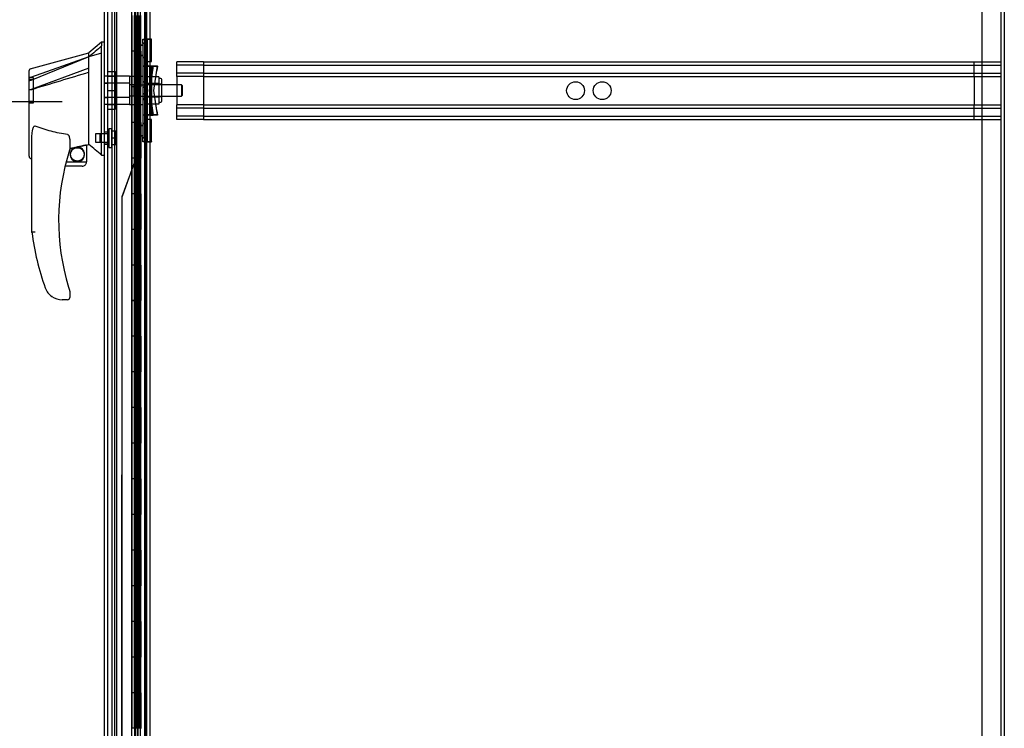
# Model space of a CAD drawing. Header units: inches. Extents: x 1 to 359, y -2 to 239.
# Tile 58 of 67: x 175 to 202, y 105 to 125. Entities that reach past the tile are written whole.
import ezdxf
from ezdxf.enums import TextEntityAlignment as Align
from ezdxf.lldxf.tags import DXFTag

# ---------------------------------------------------------------- set-up
doc = ezdxf.new("R2010")
doc.units = ezdxf.units.IN
doc.header["$MEASUREMENT"] = 0
for name, color, linetype in [('COM53964-2', 7, 'Continuous'), ('COM54746-60', 7, 'Continuous'), ('COM70220', 7, 'Continuous'), ('COM70739-9', 7, 'Continuous'), ('COM70838', 7, 'Continuous'), ('COM70839-3', 7, 'Continuous'), ('COM71196-7', 7, 'Continuous'), ('COM71301-7', 7, 'Continuous'), ('Default', 7, 'Continuous'), ('HAN13068', 7, 'Continuous'), ('HAN13068_NUT', 7, 'Continuous'), ('HAN13068_SCREW', 7, 'Continuous'), ('HAN_NUT', 7, 'Continuous'), ('RVT19000', 7, 'Continuous'), ('SPC87322', 7, 'Continuous')]:
    doc.layers.add(name, color=color, linetype=linetype)
doc.styles.add('SEACAD_Times_New_Roman', font='times.ttf')
tags = doc.linetypes.add('HIDDEN2', pattern=[0.1875, 0.125, -0.0625]).pattern_tags.tags
tags[6:7] = [DXFTag(74, 4), DXFTag(75, 0), DXFTag(340, '0'), DXFTag(46, 0.0), DXFTag(50, 0.0), DXFTag(44, 0.0), DXFTag(45, 0.0)]
tags[4:5] = [DXFTag(74, 4), DXFTag(75, 0), DXFTag(340, '0'), DXFTag(46, 0.0), DXFTag(50, 0.0), DXFTag(44, 0.0), DXFTag(45, 0.0)]
doc.dimstyles.new('HAMMOND_(STH_-_300x200)', dxfattribs={"dimtxt": 1.5, "dimasz": 1.875, "dimexe": 0.75, "dimexo": 0.75, "dimgap": 0.375, "dimtad": 0, "dimtih": 1, "dimtoh": 1, "dimzin": 0, "dimdsep": 46, "dimtxsty": 'SEACAD_Times_New_Roman', "dimblk1": '_SE_FILLED', "dimblk2": '_SE_FILLED', "dimsah": 1, "dimcen": 0.75, "dimadec": 0, "dimazin": 0, "dimtfac": 0.8, "dimtofl": 0, "dimtmove": 0, "dimatfit": 3, "dimfxl": 1, "dimtolj": 1, "dimtzin": 0, "dimarcsym": 0})

# ---------------------------------------------------------------- blocks, each defined once
blk = doc.blocks.new('SE4')
at = {"layer": 'COM53964-2', "color": 7, "linetype": 'HIDDEN2'}
for p, q in [((178.996, 124.053), (178.996, 124.191)), ((179.743, 124.191), (178.996, 124.191)), ((179.743, 124.096), (178.996, 124.096)), ((178.996, 123.915), (178.996, 124.053)), ((179.743, 124.191), (179.743, 124.053)), ((179.743, 124.191), (202.118, 124.191)), ((179.743, 124.096), (202.118, 124.096)), ((179.743, 124.053), (179.743, 122.704)), ((201.371, 124.053), (201.371, 124.191)), ((201.371, 123.915), (201.371, 124.053)), ((202.118, 124.184), (202.118, 124.053)), ((202.118, 124.053), (202.118, 122.704)), ((178.996, 123.777), (178.996, 123.915)), ((179.743, 123.872), (178.996, 123.872)), ((178.996, 123.777), (178.996, 122.98)), ((179.743, 123.777), (178.996, 123.777)), ((179.743, 123.872), (202.118, 123.872)), ((179.743, 123.777), (202.118, 123.777)), ((201.371, 123.777), (201.371, 123.915)), ((201.371, 123.777), (201.371, 122.98)), ((178.996, 122.842), (178.996, 122.98)), ((179.743, 122.98), (178.996, 122.98)), ((179.743, 122.98), (202.118, 122.98)), ((201.371, 122.842), (201.371, 122.98)), ((179.743, 122.885), (178.996, 122.885)), ((178.996, 122.704), (178.996, 122.842)), ((178.996, 122.566), (178.996, 122.704)), ((179.743, 122.661), (178.996, 122.661)), ((179.743, 122.885), (202.118, 122.885)), ((179.743, 122.704), (179.743, 122.566)), ((179.743, 122.661), (202.118, 122.661)), ((201.371, 122.704), (201.371, 122.842)), ((201.371, 122.566), (201.371, 122.704)), ((202.118, 122.704), (202.118, 122.573)), ((179.743, 122.566), (178.996, 122.566)), ((179.743, 122.566), (202.118, 122.566))]:
    blk.add_line(p, q, dxfattribs=at)
for centre in [(190.184, 123.379), (190.931, 123.379)]:
    blk.add_circle(centre, 0.25, dxfattribs=at)
at = {"layer": 'COM54746-60', "color": 7, "linetype": 'HIDDEN2'}
for p, q in [((177.25, 153.486), (177.25, 93.486)), ((178.091, 153.486), (178.091, 93.486)), ((177.805, 152.486), (177.805, 93.486)), ((177.905, 93.486), (177.905, 152.486)), ((177.8, 125.486), (177.8, 124.486)), ((177.844, 124.486), (177.844, 125.485)), ((177.85, 124.486), (177.85, 125.485)), ((177.855, 125.486), (177.855, 124.486)), ((177.897, 125.486), (177.897, 124.486)), ((177.91, 124.486), (177.91, 125.485)), ((177.972, 124.486), (177.972, 125.485)), ((177.981, 125.486), (177.981, 124.486)), ((177.986, 124.486), (177.986, 125.486)), ((177.99, 124.486), (177.99, 125.486)), ((177.8, 124.486), (177.8, 123.485)), ((177.844, 124.486), (177.844, 123.485)), ((177.85, 124.486), (177.85, 123.485)), ((177.855, 123.486), (177.855, 124.486)), ((177.897, 123.486), (177.897, 124.486)), ((177.91, 123.485), (177.91, 124.486)), ((177.942, 123.486), (177.942, 124.486)), ((177.99, 124.486), (177.986, 124.486)), ((177.99, 123.486), (177.99, 124.486)), ((177.8, 123.487), (177.738, 123.487)), ((177.8, 123.487), (177.844, 123.487)), ((177.972, 123.487), (177.844, 123.487)), ((177.8, 123.486), (177.8, 122.486)), ((177.844, 122.486), (177.844, 123.485)), ((177.85, 122.486), (177.85, 123.485)), ((177.855, 123.486), (177.855, 122.486)), ((177.897, 123.486), (177.897, 122.486)), ((177.91, 122.486), (177.91, 123.485)), ((177.972, 123.485), (177.972, 123.486)), ((177.972, 122.486), (177.972, 123.485)), ((177.981, 123.486), (177.981, 122.486)), ((177.99, 123.486), (177.986, 123.486)), ((177.986, 122.486), (177.986, 123.486)), ((177.99, 122.486), (177.99, 123.486)), ((177.8, 122.486), (177.8, 121.485)), ((177.844, 122.486), (177.844, 121.485)), ((177.85, 122.486), (177.85, 121.485)), ((177.855, 121.486), (177.855, 122.486)), ((177.897, 121.486), (177.897, 122.486)), ((177.91, 121.485), (177.91, 122.486)), ((177.942, 121.486), (177.942, 122.486)), ((177.99, 122.486), (177.986, 122.486)), ((177.99, 121.486), (177.99, 122.486)), ((177.8, 121.487), (177.738, 121.487)), ((177.8, 121.487), (177.844, 121.487)), ((177.8, 121.486), (177.8, 120.486)), ((177.882, 121.487), (177.844, 121.487)), ((177.844, 120.486), (177.844, 121.485)), ((177.85, 120.486), (177.85, 121.485)), ((177.855, 121.486), (177.855, 120.486)), ((177.897, 121.486), (177.897, 120.486)), ((177.91, 120.486), (177.91, 121.485)), ((177.972, 121.487), (177.954, 121.487)), ((177.972, 121.485), (177.972, 121.486)), ((177.972, 120.486), (177.972, 121.485)), ((177.981, 121.486), (177.981, 120.486)), ((177.99, 121.486), (177.986, 121.486)), ((177.986, 120.486), (177.986, 121.486)), ((177.99, 120.486), (177.99, 121.486)), ((177.8, 120.486), (177.8, 119.485)), ((177.844, 120.486), (177.844, 119.485)), ((177.85, 120.486), (177.85, 119.485)), ((177.855, 119.486), (177.855, 120.486)), ((177.897, 119.486), (177.897, 120.486)), ((177.91, 119.485), (177.91, 120.486)), ((177.942, 119.486), (177.942, 120.486)), ((177.99, 120.486), (177.986, 120.486)), ((177.99, 119.486), (177.99, 120.486)), ((178.153, 120.638), (178.091, 120.638)), ((178.091, 120.334), (178.153, 120.334)), ((177.8, 119.487), (177.738, 119.487)), ((177.8, 119.487), (177.844, 119.487)), ((177.8, 119.486), (177.8, 118.486)), ((177.972, 119.487), (177.844, 119.487)), ((177.844, 118.486), (177.844, 119.485)), ((177.85, 118.486), (177.85, 119.485)), ((177.855, 119.486), (177.855, 118.486)), ((177.897, 119.486), (177.897, 118.486)), ((177.91, 118.486), (177.91, 119.485)), ((177.972, 119.485), (177.972, 119.486)), ((177.972, 118.486), (177.972, 119.485)), ((177.981, 119.486), (177.981, 118.486)), ((177.99, 119.486), (177.986, 119.486)), ((177.986, 118.486), (177.986, 119.486)), ((177.99, 118.486), (177.99, 119.486)), ((177.8, 118.486), (177.8, 117.485)), ((177.844, 118.486), (177.844, 117.485)), ((177.85, 118.486), (177.85, 117.485)), ((177.855, 117.486), (177.855, 118.486)), ((177.897, 117.486), (177.897, 118.486)), ((177.91, 117.485), (177.91, 118.486)), ((177.942, 117.486), (177.942, 118.486)), ((177.99, 118.486), (177.986, 118.486)), ((177.99, 117.486), (177.99, 118.486)), ((177.8, 117.487), (177.738, 117.487)), ((177.8, 117.487), (177.844, 117.487)), ((177.8, 117.486), (177.8, 116.486)), ((177.972, 117.487), (177.844, 117.487)), ((177.844, 116.486), (177.844, 117.485)), ((177.85, 116.486), (177.85, 117.485)), ((177.855, 117.486), (177.855, 116.486)), ((177.897, 117.486), (177.897, 116.486)), ((177.91, 116.486), (177.91, 117.485)), ((177.972, 117.485), (177.972, 117.486)), ((177.972, 116.486), (177.972, 117.485)), ((177.981, 117.486), (177.981, 116.486)), ((177.99, 117.486), (177.986, 117.486)), ((177.986, 116.486), (177.986, 117.486)), ((177.99, 116.486), (177.99, 117.486)), ((177.8, 116.486), (177.8, 115.485)), ((177.844, 116.486), (177.844, 115.485)), ((177.85, 116.486), (177.85, 115.485)), ((177.855, 115.486), (177.855, 116.486)), ((177.897, 115.486), (177.897, 116.486)), ((177.91, 115.485), (177.91, 116.486)), ((177.942, 115.486), (177.942, 116.486)), ((177.99, 116.486), (177.986, 116.486)), ((177.99, 115.486), (177.99, 116.486)), ((177.8, 115.487), (177.738, 115.487)), ((177.8, 115.487), (177.844, 115.487)), ((177.8, 115.486), (177.8, 114.486)), ((177.972, 115.487), (177.844, 115.487)), ((177.844, 114.486), (177.844, 115.485)), ((177.85, 114.486), (177.85, 115.485)), ((177.855, 115.486), (177.855, 114.486)), ((177.897, 115.486), (177.897, 114.486)), ((177.91, 114.486), (177.91, 115.485)), ((177.972, 115.485), (177.972, 115.486)), ((177.972, 114.486), (177.972, 115.485)), ((177.981, 115.486), (177.981, 114.486)), ((177.99, 115.486), (177.986, 115.486)), ((177.986, 114.486), (177.986, 115.486)), ((177.99, 114.486), (177.99, 115.486)), ((177.8, 114.486), (177.8, 113.485)), ((177.844, 114.486), (177.844, 113.485)), ((177.85, 114.486), (177.85, 113.485)), ((177.855, 113.486), (177.855, 114.486)), ((177.897, 113.486), (177.897, 114.486)), ((177.91, 113.485), (177.91, 114.486)), ((177.942, 113.486), (177.942, 114.486)), ((177.99, 114.486), (177.986, 114.486)), ((177.99, 113.486), (177.99, 114.486)), ((178.153, 114.638), (178.091, 114.638)), ((178.091, 114.334), (178.153, 114.334)), ((177.8, 113.487), (177.738, 113.487)), ((177.8, 113.487), (177.844, 113.487)), ((177.8, 113.486), (177.8, 112.486)), ((177.972, 113.487), (177.844, 113.487)), ((177.844, 112.486), (177.844, 113.485)), ((177.85, 112.486), (177.85, 113.485)), ((177.855, 113.486), (177.855, 112.486)), ((177.897, 113.486), (177.897, 112.486)), ((177.91, 112.486), (177.91, 113.485)), ((177.972, 113.485), (177.972, 113.486)), ((177.972, 112.486), (177.972, 113.485)), ((177.981, 113.486), (177.981, 112.486)), ((177.99, 113.486), (177.986, 113.486)), ((177.986, 112.486), (177.986, 113.486)), ((177.99, 112.486), (177.99, 113.486)), ((177.8, 112.486), (177.8, 111.485)), ((177.844, 112.486), (177.844, 111.485)), ((177.85, 112.486), (177.85, 111.485)), ((177.855, 111.486), (177.855, 112.486)), ((177.897, 111.486), (177.897, 112.486)), ((177.91, 111.485), (177.91, 112.486)), ((177.942, 111.486), (177.942, 112.486)), ((177.99, 112.486), (177.986, 112.486)), ((177.99, 111.486), (177.99, 112.486)), ((177.8, 111.487), (177.738, 111.487)), ((177.8, 111.487), (177.844, 111.487)), ((177.8, 111.486), (177.8, 110.486)), ((177.972, 111.487), (177.844, 111.487)), ((177.844, 110.486), (177.844, 111.485)), ((177.85, 110.486), (177.85, 111.485)), ((177.855, 111.486), (177.855, 110.486)), ((177.897, 111.486), (177.897, 110.486)), ((177.91, 110.486), (177.91, 111.485)), ((177.972, 111.485), (177.972, 111.486)), ((177.972, 110.486), (177.972, 111.485)), ((177.981, 111.486), (177.981, 110.486)), ((177.99, 111.486), (177.986, 111.486)), ((177.986, 110.486), (177.986, 111.486)), ((177.99, 110.486), (177.99, 111.486)), ((177.8, 110.486), (177.8, 109.485)), ((177.844, 110.486), (177.844, 109.485)), ((177.85, 110.486), (177.85, 109.485)), ((177.855, 109.486), (177.855, 110.486)), ((177.897, 109.486), (177.897, 110.486)), ((177.91, 109.485), (177.91, 110.486)), ((177.942, 109.486), (177.942, 110.486)), ((177.99, 110.486), (177.986, 110.486)), ((177.99, 109.486), (177.99, 110.486)), ((177.8, 109.487), (177.738, 109.487)), ((177.8, 109.487), (177.844, 109.487)), ((177.8, 109.486), (177.8, 108.486)), ((177.972, 109.487), (177.844, 109.487)), ((177.844, 108.486), (177.844, 109.485)), ((177.85, 108.486), (177.85, 109.485)), ((177.855, 109.486), (177.855, 108.486)), ((177.897, 109.486), (177.897, 108.486)), ((177.91, 108.486), (177.91, 109.485)), ((177.972, 109.485), (177.972, 109.486)), ((177.972, 108.486), (177.972, 109.485)), ((177.981, 109.486), (177.981, 108.486)), ((177.99, 109.486), (177.986, 109.486)), ((177.986, 108.486), (177.986, 109.486)), ((177.99, 108.486), (177.99, 109.486)), ((178.153, 108.638), (178.091, 108.638)), ((177.8, 108.486), (177.8, 107.485)), ((177.844, 108.486), (177.844, 107.485)), ((177.85, 108.486), (177.85, 107.485)), ((177.855, 107.486), (177.855, 108.486)), ((177.897, 107.486), (177.897, 108.486)), ((177.91, 107.485), (177.91, 108.486)), ((177.942, 107.486), (177.942, 108.486)), ((177.99, 108.486), (177.986, 108.486)), ((177.99, 107.486), (177.99, 108.486)), ((178.091, 108.334), (178.153, 108.334)), ((177.8, 107.487), (177.738, 107.487)), ((177.8, 107.487), (177.844, 107.487)), ((177.8, 107.486), (177.8, 106.486)), ((177.972, 107.487), (177.844, 107.487)), ((177.844, 106.486), (177.844, 107.485)), ((177.85, 106.486), (177.85, 107.485)), ((177.855, 107.486), (177.855, 106.486)), ((177.897, 107.486), (177.897, 106.486)), ((177.91, 106.486), (177.91, 107.485)), ((177.972, 107.485), (177.972, 107.486)), ((177.972, 106.486), (177.972, 107.485)), ((177.981, 107.486), (177.981, 106.486)), ((177.99, 107.486), (177.986, 107.486)), ((177.986, 106.486), (177.986, 107.486)), ((177.99, 106.486), (177.99, 107.486)), ((177.8, 106.486), (177.8, 105.485)), ((177.844, 106.486), (177.844, 105.485)), ((177.85, 106.486), (177.85, 105.485)), ((177.855, 105.486), (177.855, 106.486)), ((177.897, 105.486), (177.897, 106.486)), ((177.91, 105.485), (177.91, 106.486)), ((177.942, 105.486), (177.942, 106.486)), ((177.99, 106.486), (177.986, 106.486)), ((177.99, 105.486), (177.99, 106.486)), ((177.8, 105.487), (177.738, 105.487)), ((177.8, 105.487), (177.844, 105.487)), ((177.972, 105.487), (177.844, 105.487))]:
    blk.add_line(p, q, dxfattribs=at)
at = {"layer": 'COM54746-60', "color": 7, "linetype": 'Continuous'}
for p, q in [((177.738, 125.486), (177.738, 124.486)), ((177.942, 125.486), (177.942, 124.486)), ((177.738, 124.486), (177.738, 123.485)), ((177.942, 124.486), (177.738, 124.486)), ((177.942, 124.486), (177.738, 124.486)), ((177.986, 124.486), (177.942, 124.486)), ((177.972, 123.486), (177.972, 124.486)), ((177.981, 123.486), (177.981, 124.486)), ((177.986, 124.486), (177.986, 123.486)), ((177.942, 123.486), (177.738, 123.486)), ((177.738, 123.486), (177.738, 122.486)), ((177.972, 123.485), (177.738, 123.485)), ((177.942, 123.486), (177.942, 122.486)), ((177.986, 123.486), (177.942, 123.486)), ((177.738, 122.486), (177.738, 121.485)), ((177.942, 122.486), (177.738, 122.486)), ((177.942, 122.486), (177.738, 122.486)), ((177.986, 122.486), (177.942, 122.486)), ((177.972, 121.486), (177.972, 122.486)), ((177.981, 121.486), (177.981, 122.486)), ((177.986, 122.486), (177.986, 121.486)), ((177.942, 121.486), (177.738, 121.486)), ((177.738, 121.486), (177.738, 120.486)), ((177.972, 121.485), (177.738, 121.485)), ((177.942, 121.486), (177.942, 120.486)), ((177.986, 121.486), (177.942, 121.486)), ((177.738, 120.486), (177.738, 119.485)), ((177.942, 120.486), (177.738, 120.486)), ((177.942, 120.486), (177.738, 120.486)), ((177.986, 120.486), (177.942, 120.486)), ((177.972, 119.486), (177.972, 120.486)), ((177.981, 119.486), (177.981, 120.486)), ((177.986, 120.486), (177.986, 119.486)), ((177.942, 119.486), (177.738, 119.486)), ((177.738, 119.486), (177.738, 118.486)), ((177.972, 119.485), (177.738, 119.485)), ((177.942, 119.486), (177.942, 118.486)), ((177.986, 119.486), (177.942, 119.486)), ((177.738, 118.486), (177.738, 117.485)), ((177.942, 118.486), (177.738, 118.486)), ((177.942, 118.486), (177.738, 118.486)), ((177.986, 118.486), (177.942, 118.486)), ((177.972, 117.486), (177.972, 118.486)), ((177.981, 117.486), (177.981, 118.486)), ((177.986, 118.486), (177.986, 117.486)), ((177.942, 117.486), (177.738, 117.486)), ((177.738, 117.486), (177.738, 116.486)), ((177.972, 117.485), (177.738, 117.485)), ((177.942, 117.486), (177.942, 116.486)), ((177.986, 117.486), (177.942, 117.486)), ((177.738, 116.486), (177.738, 115.485)), ((177.942, 116.486), (177.738, 116.486)), ((177.942, 116.486), (177.738, 116.486)), ((177.986, 116.486), (177.942, 116.486)), ((177.972, 115.486), (177.972, 116.486)), ((177.981, 115.486), (177.981, 116.486)), ((177.986, 116.486), (177.986, 115.486)), ((177.942, 115.486), (177.738, 115.486)), ((177.738, 115.486), (177.738, 114.486)), ((177.972, 115.485), (177.738, 115.485)), ((177.942, 115.486), (177.942, 114.486)), ((177.986, 115.486), (177.942, 115.486)), ((177.738, 114.486), (177.738, 113.485)), ((177.942, 114.486), (177.738, 114.486)), ((177.942, 114.486), (177.738, 114.486)), ((177.986, 114.486), (177.942, 114.486)), ((177.972, 113.486), (177.972, 114.486)), ((177.981, 113.486), (177.981, 114.486)), ((177.986, 114.486), (177.986, 113.486)), ((177.942, 113.486), (177.738, 113.486)), ((177.738, 113.486), (177.738, 112.486)), ((177.972, 113.485), (177.738, 113.485)), ((177.942, 113.486), (177.942, 112.486)), ((177.986, 113.486), (177.942, 113.486)), ((177.738, 112.486), (177.738, 111.485)), ((177.942, 112.486), (177.738, 112.486)), ((177.942, 112.486), (177.738, 112.486)), ((177.986, 112.486), (177.942, 112.486)), ((177.972, 111.486), (177.972, 112.486)), ((177.981, 111.486), (177.981, 112.486)), ((177.986, 112.486), (177.986, 111.486)), ((177.942, 111.486), (177.738, 111.486)), ((177.738, 111.486), (177.738, 110.486)), ((177.972, 111.485), (177.738, 111.485)), ((177.942, 111.486), (177.942, 110.486)), ((177.986, 111.486), (177.942, 111.486)), ((177.738, 110.486), (177.738, 109.485)), ((177.942, 110.486), (177.738, 110.486)), ((177.942, 110.486), (177.738, 110.486)), ((177.986, 110.486), (177.942, 110.486)), ((177.972, 109.486), (177.972, 110.486)), ((177.981, 109.486), (177.981, 110.486)), ((177.986, 110.486), (177.986, 109.486)), ((177.942, 109.486), (177.738, 109.486)), ((177.738, 109.486), (177.738, 108.486)), ((177.972, 109.485), (177.738, 109.485)), ((177.942, 109.486), (177.942, 108.486)), ((177.986, 109.486), (177.942, 109.486)), ((177.738, 108.486), (177.738, 107.485)), ((177.942, 108.486), (177.738, 108.486)), ((177.942, 108.486), (177.738, 108.486)), ((177.986, 108.486), (177.942, 108.486)), ((177.972, 107.486), (177.972, 108.486)), ((177.981, 107.486), (177.981, 108.486)), ((177.986, 108.486), (177.986, 107.486)), ((177.942, 107.486), (177.738, 107.486)), ((177.738, 107.486), (177.738, 106.486)), ((177.972, 107.485), (177.738, 107.485)), ((177.942, 107.486), (177.942, 106.486)), ((177.986, 107.486), (177.942, 107.486)), ((177.738, 106.486), (177.738, 105.485)), ((177.942, 106.486), (177.738, 106.486)), ((177.942, 106.486), (177.738, 106.486)), ((177.986, 106.486), (177.942, 106.486)), ((177.972, 105.486), (177.972, 106.486)), ((177.981, 105.486), (177.981, 106.486)), ((177.986, 106.486), (177.986, 105.486))]:
    blk.add_line(p, q, dxfattribs=at)
at = {"layer": 'COM70220', "color": 7, "linetype": 'HIDDEN2'}
for p, q in [((177.062, 92.92), (177.062, 153.98)), ((177.063, 92.92), (177.063, 153.98)), ((177.065, 92.92), (177.065, 153.98)), ((177.311, 92.92), (177.311, 153.98))]:
    blk.add_line(p, q, dxfattribs=at)
at = {"layer": 'COM70739-9', "color": 7, "linetype": 'HIDDEN2'}
blk.add_line((178.123, 153.687), (178.123, 93.067), dxfattribs=at)
at = {"layer": 'COM70838', "color": 7, "linetype": 'HIDDEN2'}
for p, q in [((178.043, 124.699), (178.043, 124.824)), ((178.043, 124.824), (178.168, 124.824)), ((178.043, 124.816), (178.168, 124.816)), ((178.168, 124.707), (178.043, 124.707)), ((178.043, 124.699), (178.043, 122.074)), ((178.168, 124.699), (178.043, 124.699)), ((178.168, 124.824), (178.168, 124.699)), ((178.168, 124.699), (178.168, 122.074)), ((178.043, 124.317), (178.168, 124.317)), ((178.043, 124.309), (178.168, 124.309)), ((178.043, 124.074), (178.171, 124.074)), ((178.043, 124.066), (178.101, 124.066)), ((178.101, 124.074), (178.101, 122.699)), ((178.101, 124.066), (178.226, 124.066)), ((178.103, 124.074), (178.103, 122.699)), ((178.171, 124.074), (178.285, 124.074)), ((178.226, 124.074), (178.226, 122.699)), ((178.329, 124.066), (178.226, 124.066)), ((178.329, 124.074), (178.229, 123.386)), ((178.262, 124.074), (178.262, 122.699)), ((178.285, 124.074), (178.285, 122.699)), ((178.285, 124.074), (178.455, 124.074)), ((178.311, 123.941), (178.329, 124.066)), ((178.329, 124.066), (178.455, 124.066)), ((178.355, 123.386), (178.455, 124.074)), ((178.455, 124.066), (178.437, 123.941)), ((178.229, 123.379), (178.311, 123.941)), ((178.355, 123.379), (178.437, 123.941)), ((178.043, 123.631), (178.168, 123.631)), ((178.168, 123.473), (178.043, 123.473)), ((178.168, 123.465), (178.043, 123.465)), ((178.043, 123.3), (178.168, 123.3)), ((178.043, 123.292), (178.168, 123.292)), ((178.229, 123.386), (178.329, 122.699)), ((178.311, 122.816), (178.229, 123.379)), ((178.455, 122.699), (178.355, 123.386)), ((178.437, 122.816), (178.355, 123.379)), ((178.043, 123.141), (178.168, 123.141)), ((178.043, 123.134), (178.168, 123.134)), ((178.043, 122.699), (178.182, 122.699)), ((178.101, 122.691), (178.043, 122.691)), ((178.101, 122.691), (178.101, 122.699)), ((178.226, 122.691), (178.101, 122.691)), ((178.103, 122.691), (178.103, 122.699)), ((178.285, 122.699), (178.182, 122.699)), ((178.226, 122.691), (178.226, 122.699)), ((178.226, 122.691), (178.329, 122.691)), ((178.262, 122.691), (178.262, 122.699)), ((178.455, 122.699), (178.285, 122.699)), ((178.285, 122.691), (178.285, 122.699)), ((178.329, 122.691), (178.311, 122.816)), ((178.455, 122.691), (178.329, 122.691)), ((178.437, 122.816), (178.455, 122.691)), ((178.168, 122.456), (178.043, 122.456)), ((178.168, 122.448), (178.043, 122.448)), ((178.043, 121.949), (178.043, 122.074)), ((178.043, 122.066), (178.168, 122.066)), ((178.043, 122.058), (178.168, 122.058)), ((178.168, 121.949), (178.043, 121.949)), ((178.043, 121.941), (178.043, 121.949)), ((178.168, 121.941), (178.043, 121.941)), ((178.168, 122.074), (178.168, 121.949)), ((178.168, 121.949), (178.168, 121.941))]:
    blk.add_line(p, q, dxfattribs=at)
for centre, start, end in [((178.285, 124.121), 180, 208.0398), ((178.285, 124.101), 180, 193.5446), ((178.285, 122.644), 151.9602, 180), ((178.285, 122.664), 166.4554, 180)]:
    blk.add_arc(centre, 0.117, start, end, dxfattribs=at)
at = {"layer": 'COM70839-3', "color": 7, "linetype": 'HIDDEN2'}
for p, q in [((177.909, 124.141), (177.906, 152.043)), ((177.909, 124.148), (177.909, 152.051)), ((177.981, 124.141), (177.978, 152.043)), ((177.981, 124.148), (177.981, 152.051)), ((177.895, 125.287), (177.939, 125.287)), ((177.895, 124.237), (177.895, 125.287)), ((177.895, 125.279), (177.939, 125.279)), ((177.895, 124.229), (177.895, 125.279)), ((177.939, 124.237), (177.939, 125.287)), ((177.939, 124.229), (177.939, 125.279)), ((177.981, 124.652), (177.909, 124.652)), ((177.981, 124.645), (177.909, 124.645)), ((177.909, 124.371), (177.981, 124.371)), ((177.909, 124.364), (177.981, 124.364)), ((177.895, 124.237), (177.939, 124.237)), ((177.895, 124.229), (177.939, 124.229)), ((177.909, 124.137), (177.909, 124.148)), ((177.981, 124.148), (177.909, 124.148)), ((177.909, 124.129), (177.909, 124.141)), ((177.981, 124.141), (177.909, 124.141)), ((177.981, 124.137), (177.909, 124.137)), ((177.981, 124.129), (177.909, 124.129)), ((177.981, 124.148), (177.981, 124.137)), ((177.981, 124.141), (177.981, 124.129)), ((177.895, 122.536), (177.939, 122.536)), ((177.895, 122.536), (177.895, 121.486)), ((177.895, 122.528), (177.939, 122.528)), ((177.895, 122.528), (177.895, 121.478)), ((177.906, 94.714), (177.909, 122.617)), ((177.909, 122.636), (177.981, 122.636)), ((177.909, 122.624), (177.909, 122.636)), ((177.909, 122.628), (177.981, 122.628)), ((177.909, 94.722), (177.909, 122.624)), ((177.981, 122.624), (177.909, 122.624)), ((177.981, 122.617), (177.909, 122.617)), ((177.981, 122.401), (177.909, 122.401)), ((177.981, 122.394), (177.909, 122.394)), ((177.939, 122.536), (177.939, 121.486)), ((177.939, 122.528), (177.939, 121.478)), ((177.978, 94.714), (177.981, 122.617)), ((177.981, 122.636), (177.981, 122.624)), ((177.981, 122.628), (177.981, 122.617)), ((177.981, 94.722), (177.981, 122.624)), ((177.909, 122.12), (177.981, 122.12)), ((177.909, 122.113), (177.981, 122.113)), ((177.789, 121.317), (177.457, 120.399)), ((177.789, 121.325), (177.458, 120.406)), ((177.895, 121.478), (177.939, 121.478)), ((177.45, 120.356), (177.447, 94.714)), ((177.45, 120.364), (177.45, 94.722))]:
    blk.add_line(p, q, dxfattribs=at)
for centre, radius, start, end in [((177.811, 125.287), 0.1, 51.6473, 64.8156), ((177.811, 125.279), 0.1, 51.6539, 64.8221), ((177.769, 125.294), 0.126, 356.7518, 34.4855), ((177.769, 125.286), 0.126, 356.7583, 34.4921), ((177.907, 121.282), 0.125, 115.1844, 160.1367), ((177.907, 121.275), 0.125, 115.1779, 160.1301), ((177.811, 121.486), 0.1, 295.1844, 308.3527), ((177.811, 121.478), 0.1, 295.1779, 308.3461), ((177.771, 121.478), 0.125, 325.3217, 3.4411), ((177.771, 121.471), 0.125, 325.3151, 3.4345), ((177.575, 120.364), 0.125, 160.1367, 180), ((177.575, 120.356), 0.125, 160.1301, 179.9934)]:
    blk.add_arc(centre, radius, start, end, dxfattribs=at)
for points, knots in [([(177.873, 125.365), (177.875, 125.364), (177.877, 125.363), (177.883, 125.361), (177.891, 125.357), (177.906, 125.347), (177.921, 125.335), (177.93, 125.32), (177.935, 125.309), (177.938, 125.3), (177.939, 125.292), (177.939, 125.289), (177.939, 125.287)], [0, 0, 0, 0, 0.046761, 0.078989, 0.156051, 0.302551, 0.565706, 0.683753, 0.793954, 0.898513, 0.94939, 1, 1, 1, 1]), ([(177.873, 125.358), (177.875, 125.357), (177.877, 125.356), (177.883, 125.353), (177.891, 125.349), (177.906, 125.34), (177.921, 125.327), (177.93, 125.313), (177.935, 125.302), (177.938, 125.292), (177.939, 125.285), (177.939, 125.281), (177.939, 125.279)], [0, 0, 0, 0, 0.046761, 0.078989, 0.156051, 0.302551, 0.565706, 0.683753, 0.793954, 0.898513, 0.94939, 1, 1, 1, 1]), ([(177.981, 124.148), (177.981, 124.153), (177.978, 124.158), (177.969, 124.17), (177.963, 124.177), (177.952, 124.193), (177.947, 124.201), (177.942, 124.214), (177.941, 124.219), (177.94, 124.225), (177.939, 124.228), (177.939, 124.23), (177.939, 124.231), (177.939, 124.232), (177.939, 124.233), (177.939, 124.234), (177.939, 124.235), (177.939, 124.237)], [0, 0, 0, 0, 0.25, 0.25, 0.5, 0.5, 0.75, 0.75, 0.875, 0.875, 0.9375, 0.9375, 0.953125, 0.953125, 0.96875, 0.96875, 1, 1, 1, 1]), ([(177.981, 124.141), (177.981, 124.145), (177.978, 124.15), (177.969, 124.163), (177.963, 124.17), (177.952, 124.185), (177.948, 124.194), (177.943, 124.207), (177.941, 124.211), (177.94, 124.218), (177.939, 124.22), (177.939, 124.223), (177.939, 124.223), (177.939, 124.225), (177.939, 124.225), (177.939, 124.227), (177.939, 124.228), (177.939, 124.229)], [0, 0, 0, 0, 0.25, 0.25, 0.5, 0.5, 0.75, 0.75, 0.875, 0.875, 0.9375, 0.9375, 0.953125, 0.953125, 0.96875, 0.96875, 1, 1, 1, 1]), ([(177.939, 122.536), (177.939, 122.536), (177.939, 122.537), (177.939, 122.538), (177.939, 122.538), (177.939, 122.54), (177.939, 122.541), (177.939, 122.545), (177.94, 122.547), (177.941, 122.554), (177.942, 122.558), (177.948, 122.571), (177.952, 122.579), (177.963, 122.595), (177.969, 122.602), (177.976, 122.611), (177.978, 122.614), (177.979, 122.618), (177.98, 122.618), (177.98, 122.619), (177.98, 122.62), (177.981, 122.621), (177.981, 122.621), (177.981, 122.622), (177.981, 122.622), (177.981, 122.622), (177.981, 122.622), (177.981, 122.623), (177.981, 122.623), (177.981, 122.624)], [0, 0, 0, 0, 0.015625, 0.015625, 0.03125, 0.03125, 0.0625, 0.0625, 0.125, 0.125, 0.25, 0.25, 0.5, 0.5, 0.75, 0.75, 0.875, 0.875, 0.90625, 0.90625, 0.9375, 0.9375, 0.953125, 0.953125, 0.960938, 0.960938, 0.96875, 0.96875, 1, 1, 1, 1]), ([(177.939, 122.528), (177.939, 122.529), (177.939, 122.53), (177.939, 122.531), (177.939, 122.531), (177.939, 122.533), (177.939, 122.534), (177.939, 122.537), (177.94, 122.54), (177.941, 122.546), (177.942, 122.551), (177.948, 122.564), (177.952, 122.572), (177.963, 122.587), (177.969, 122.595), (177.976, 122.604), (177.978, 122.607), (177.979, 122.61), (177.98, 122.611), (177.98, 122.612), (177.98, 122.613), (177.981, 122.613), (177.981, 122.614), (177.981, 122.614), (177.981, 122.614), (177.981, 122.615), (177.981, 122.615), (177.981, 122.615), (177.981, 122.616), (177.981, 122.617)], [0, 0, 0, 0, 0.015625, 0.015625, 0.03125, 0.03125, 0.0625, 0.0625, 0.125, 0.125, 0.25, 0.25, 0.5, 0.5, 0.75, 0.75, 0.875, 0.875, 0.90625, 0.90625, 0.9375, 0.9375, 0.953125, 0.953125, 0.960938, 0.960938, 0.96875, 0.96875, 1, 1, 1, 1]), ([(177.939, 121.486), (177.939, 121.484), (177.939, 121.48), (177.938, 121.472), (177.935, 121.463), (177.93, 121.452), (177.921, 121.438), (177.906, 121.425), (177.891, 121.416), (177.883, 121.412), (177.877, 121.409), (177.875, 121.408), (177.873, 121.407)], [0, 0, 0, 0, 0.05061, 0.101487, 0.206046, 0.316229, 0.434294, 0.697449, 0.843949, 0.921009, 0.953225, 1, 1, 1, 1]), ([(177.939, 121.478), (177.939, 121.476), (177.939, 121.473), (177.938, 121.465), (177.935, 121.456), (177.93, 121.445), (177.921, 121.43), (177.906, 121.418), (177.891, 121.408), (177.883, 121.404), (177.877, 121.402), (177.875, 121.401), (177.873, 121.4)], [0, 0, 0, 0, 0.05061, 0.101487, 0.206046, 0.316229, 0.434294, 0.697449, 0.843949, 0.921009, 0.953225, 1, 1, 1, 1])]:
    blk.add_open_spline(points, degree=3, knots=knots, dxfattribs=at)
at = {"layer": 'COM71196-7', "color": 7, "linetype": 'Continuous'}
for p, q in [((176.966, 92.41), (176.966, 154.562)), ((177.736, 92.315), (177.736, 154.657))]:
    blk.add_line(p, q, dxfattribs=at)
at = {"layer": 'COM71196-7', "color": 7, "linetype": 'HIDDEN2'}
for p, q in [((177.061, 92.41), (177.061, 154.562)), ((177.841, 154.127), (177.841, 92.627)), ((176.966, 123.585), (177.061, 123.585)), ((176.966, 123.188), (177.061, 123.188)), ((177.061, 122.215), (176.966, 122.215)), ((176.966, 121.881), (177.061, 121.881))]:
    blk.add_line(p, q, dxfattribs=at)
at = {"layer": 'COM71301-7', "color": 7, "linetype": 'HIDDEN2'}
for p, q in [((201.588, 85.442), (201.588, 157.312)), ((177.186, 92.722), (177.186, 154.032)), ((178.248, 92.722), (178.248, 154.032)), ((202.118, 151.703), (202.118, 124.184)), ((202.118, 122.573), (202.118, 85.442))]:
    blk.add_line(p, q, dxfattribs=at)
at = {"layer": 'COM71301-7', "color": 7, "linetype": 'Continuous'}
for p, q in [((202.213, 157.312), (202.213, 85.442)), ((178.153, 92.722), (178.153, 154.032))]:
    blk.add_line(p, q, dxfattribs=at)
at = {"layer": 'HAN13068', "color": 7, "linetype": 'Continuous'}
for p, q in [((176.886, 124.736), (176.531, 124.436)), ((176.966, 124.736), (176.883, 124.736)), ((176.886, 124.736), (176.886, 124.634)), ((176.886, 124.575), (176.886, 124.634)), ((176.531, 124.324), (174.896, 123.668)), ((176.531, 124.324), (176.531, 124.436)), ((176.531, 124.178), (176.531, 124.324)), ((176.886, 124.488), (176.886, 124.575)), ((176.886, 121.998), (176.886, 124.488)), ((176.531, 124.084), (176.531, 124.178)), ((176.531, 124.01), (176.531, 124.084)), ((174.851, 123.643), (174.851, 123.94)), ((176.531, 124.01), (174.907, 123.407)), ((176.531, 122.125), (176.531, 124.01)), ((174.851, 123.665), (174.851, 123.686)), ((174.851, 123.409), (174.851, 123.643)), ((174.851, 121.537), (174.851, 123.409)), ((174.905, 123.407), (174.907, 123.407)), ((176.531, 121.979), (176.531, 122.125)), ((174.931, 119.403), (174.931, 122.074)), ((175.991, 121.993), (175.991, 121.73)), ((176.202, 121.793), (176.436, 121.847)), ((176.466, 121.851), (176.531, 121.866)), ((176.466, 121.851), (176.466, 121.851)), ((176.466, 121.851), (176.466, 121.386)), ((176.531, 121.866), (176.531, 121.979)), ((176.886, 121.593), (176.886, 121.998)), ((175.991, 121.744), (176.118, 121.773)), ((176.886, 121.568), (176.886, 121.593)), ((176.886, 121.566), (176.966, 121.566)), ((174.925, 121.478), (174.931, 121.48)), ((175.893, 121.386), (176.466, 121.386)), ((176.341, 121.261), (175.861, 121.261)), ((175.991, 117.749), (175.991, 117.571)), ((175.494, 117.601), (175.493, 117.599)), ((175.931, 117.511), (175.776, 117.511))]:
    blk.add_line(p, q, dxfattribs=at)
at = {"layer": 'HAN13068', "color": 7, "linetype": 'HIDDEN2'}
for p, q in [((176.531, 124.324), (174.893, 123.752)), ((176.886, 124.429), (176.531, 124.324)), ((177.668, 123.782), (176.966, 123.782)), ((177.668, 123.782), (177.668, 123.586)), ((174.976, 123.736), (174.851, 123.736)), ((174.976, 123.686), (174.851, 123.686)), ((174.976, 123.036), (174.976, 123.736)), ((177.668, 123.586), (176.966, 123.586)), ((177.668, 123.586), (177.668, 123.187)), ((177.793, 123.546), (177.668, 123.546)), ((177.793, 123.546), (177.793, 123.386)), ((179.128, 123.546), (178.168, 123.546)), ((179.128, 123.546), (179.128, 123.226)), ((179.158, 123.516), (179.128, 123.546)), ((179.158, 123.256), (179.158, 123.516)), ((174.906, 123.403), (174.905, 123.403)), ((177.793, 123.226), (177.668, 123.226)), ((177.793, 123.386), (177.793, 123.226)), ((178.168, 123.226), (179.128, 123.226)), ((179.128, 123.226), (179.158, 123.256)), ((174.851, 123.086), (174.976, 123.086)), ((174.851, 123.036), (174.976, 123.036)), ((177.668, 123.187), (176.966, 123.187)), ((177.668, 122.991), (176.966, 122.991)), ((177.668, 123.187), (177.668, 122.991)), ((176.841, 121.932), (176.841, 122.165)), ((177.091, 122.165), (176.841, 122.165)), ((177.091, 122.211), (176.966, 122.211)), ((176.841, 121.932), (177.091, 121.932)), ((176.966, 121.886), (177.091, 121.886)), ((174.931, 121.48), (174.932, 121.48))]:
    blk.add_line(p, q, dxfattribs=at)
at = {"layer": 'HAN13068', "color": 7, "linetype": 'Continuous'}
blk.add_circle((176.205, 121.59), 0.188, dxfattribs=at)
for centre, radius, start, end in [((-129.389, 1263.12), 1179.062, 284.955175, 285.038073), ((174.911, 123.94), 0.06, 105.824, 180.0002), ((174.896, 123.767), 0.361, 262.9065, 271.5232), ((140.12, 78.42), 56.686, 49.5649, 50.0347), ((182.095, 119.74), 6.417, 162.105, 197.0102), ((175.931, 121.73), 0.06, 342.105, 0), ((176.205, 121.59), 0.202, 115.2676, 90.8956), ((175.943, 122.718), 0.961, 280.5316, 285.6316), ((176.341, 121.386), 0.125, 270, 310.5358), ((176.341, 121.386), 0.125, 310.5358, 346.1135), ((176.341, 121.386), 0.125, 346.1135, 360), ((182.271, 120.339), 7.4, 187.261, 199.7146), ((175.776, 118.011), 0.5, 199.7146, 235.4377), ((175.931, 117.749), 0.06, 0, 17.895), ((175.776, 118.011), 0.5, 235.4377, 270), ((175.931, 117.571), 0.06, 270, 0)]:
    blk.add_arc(centre, radius, start, end, dxfattribs=at)
at = {"layer": 'HAN13068', "color": 7, "linetype": 'HIDDEN2'}
for centre, radius, start, end in [((174.911, 123.94), 0.06, 180.0002, 180.0185), ((176.205, 121.59), 0.202, 110.0952, 0), ((176.205, 121.59), 0.202, 0, 92.0856)]:
    blk.add_arc(centre, radius, start, end, dxfattribs=at)
at = {"layer": 'HAN13068', "color": 7, "linetype": 'Continuous'}
blk.add_ellipse((174.911, 121.537), major_axis=(0.06, 0), ratio=0.999979, start_param=3.141468, end_param=4.950188, dxfattribs=at)
at = {"layer": 'HAN13068', "color": 7, "linetype": 'HIDDEN2'}
blk.add_ellipse((174.911, 121.537), major_axis=(0.06, 0), ratio=0.999979, start_param=3.137508, end_param=3.141468, dxfattribs=at)
at = {"layer": 'HAN13068', "color": 7, "linetype": 'Continuous'}
blk.add_open_spline([(176.886, 124.634), (176.768, 124.531), (176.649, 124.427), (176.531, 124.324)], degree=3, dxfattribs=at)
at = {"layer": 'HAN13068', "color": 7, "linetype": 'HIDDEN2'}
for points in [[(176.531, 123.893), (175.99, 123.729), (175.448, 123.566), (174.906, 123.403)], [(176.436, 121.849), (176.288, 121.817), (176.139, 121.784), (175.991, 121.751)]]:
    blk.add_open_spline(points, degree=3, dxfattribs=at)
for points, knots in [([(174.893, 123.752), (174.881, 123.75), (174.87, 123.745), (174.855, 123.733), (174.851, 123.726), (174.851, 123.718)], [0, 0, 0, 0, 0.5, 0.5, 1, 1, 1, 1]), ([(174.905, 123.402), (174.897, 123.403), (174.89, 123.403), (174.877, 123.403), (174.871, 123.403), (174.864, 123.404), (174.862, 123.404), (174.858, 123.404), (174.856, 123.404), (174.854, 123.404), (174.853, 123.404), (174.851, 123.405), (174.851, 123.405), (174.851, 123.405)], [0, 0, 0, 0, 0.25, 0.25, 0.5, 0.5, 0.625, 0.625, 0.75, 0.75, 0.875, 0.875, 1, 1, 1, 1]), ([(176.466, 121.852), (176.466, 121.853), (176.465, 121.853), (176.462, 121.853), (176.46, 121.853), (176.452, 121.852), (176.444, 121.851), (176.436, 121.849)], [0, 0, 0, 0, 0.25, 0.25, 0.5, 0.5, 1, 1, 1, 1]), ([(175.868, 121.291), (175.867, 121.287), (175.866, 121.283), (175.864, 121.276), (175.864, 121.273), (175.862, 121.265), (175.861, 121.261), (175.861, 121.261)], [0, 0, 0, 0, 0.25, 0.25, 0.5, 0.5, 1, 1, 1, 1]), ([(175.893, 121.386), (175.893, 121.386), (175.892, 121.385), (175.892, 121.382), (175.891, 121.38), (175.889, 121.372), (175.887, 121.364), (175.885, 121.356)], [0, 0, 0, 0, 0.25, 0.25, 0.5, 0.5, 1, 1, 1, 1])]:
    blk.add_open_spline(points, degree=3, knots=knots, dxfattribs=at)
at = {"layer": 'HAN13068', "color": 7, "linetype": 'Continuous'}
for points, knots in [([(174.896, 123.668), (174.883, 123.667), (174.872, 123.664), (174.856, 123.655), (174.851, 123.649), (174.851, 123.643)], [0, 0, 0, 0, 0.5, 0.5, 1, 1, 1, 1]), ([(174.931, 122.074), (174.931, 122.131), (174.935, 122.189), (174.95, 122.274), (174.956, 122.303), (174.971, 122.343), (174.976, 122.357), (174.989, 122.375), (174.994, 122.381), (175.006, 122.388), (175.014, 122.389), (175.021, 122.386)], [0, 0, 0, 0, 0.5, 0.5, 0.75, 0.75, 0.875, 0.875, 0.9375, 0.9375, 1, 1, 1, 1]), ([(175.931, 122.148), (175.853, 122.159), (175.775, 122.171), (175.621, 122.201), (175.544, 122.218), (175.392, 122.257), (175.316, 122.28), (175.168, 122.329), (175.094, 122.357), (175.021, 122.386)], [0, 0, 0, 0, 0.25, 0.25, 0.5, 0.5, 0.75, 0.75, 1, 1, 1, 1]), ([(175.931, 122.148), (175.935, 122.147), (175.939, 122.146), (175.945, 122.142), (175.948, 122.139), (175.956, 122.131), (175.96, 122.125), (175.967, 122.112), (175.97, 122.105), (175.976, 122.092), (175.978, 122.085), (175.984, 122.064), (175.986, 122.05), (175.989, 122.029), (175.99, 122.022), (175.991, 122.008), (175.991, 122), (175.991, 121.993)], [0, 0, 0, 0, 0.0625, 0.0625, 0.125, 0.125, 0.25, 0.25, 0.375, 0.375, 0.5, 0.5, 0.75, 0.75, 0.875, 0.875, 1, 1, 1, 1]), ([(176.436, 121.847), (176.44, 121.848), (176.444, 121.849), (176.451, 121.85), (176.454, 121.851), (176.463, 121.852), (176.466, 121.852), (176.466, 121.851)], [0, 0, 0, 0, 0.25, 0.25, 0.5, 0.5, 1, 1, 1, 1]), ([(175.021, 119.409), (175.015, 119.409), (175.009, 119.408), (174.998, 119.408), (174.992, 119.407), (174.976, 119.406), (174.966, 119.406), (174.953, 119.405), (174.95, 119.405), (174.943, 119.404), (174.94, 119.404), (174.936, 119.404), (174.934, 119.404), (174.932, 119.403), (174.931, 119.403), (174.931, 119.403)], [0, 0, 0, 0, 0.125, 0.125, 0.25, 0.25, 0.5, 0.5, 0.625, 0.625, 0.75, 0.75, 0.875, 0.875, 1, 1, 1, 1]), ([(175.959, 117.862), (175.964, 117.845), (175.969, 117.828), (175.977, 117.802), (175.98, 117.794), (175.984, 117.782), (175.985, 117.778), (175.987, 117.773), (175.987, 117.771), (175.988, 117.769), (175.988, 117.768), (175.988, 117.768)], [0, 0, 0, 0, 0.5, 0.5, 0.75, 0.75, 0.875, 0.875, 0.9375, 0.9375, 1, 1, 1, 1])]:
    blk.add_open_spline(points, degree=3, knots=knots, dxfattribs=at)
at = {"layer": 'HAN13068_NUT', "color": 7, "linetype": 'HIDDEN2'}
for p, q in [((178.493, 123.77), (178.168, 123.77)), ((178.493, 123.77), (178.493, 123.674)), ((178.493, 123.578), (178.168, 123.578)), ((178.573, 123.561), (178.168, 123.561)), ((178.543, 123.719), (178.493, 123.719)), ((178.493, 123.674), (178.493, 123.578)), ((178.493, 123.578), (178.493, 123.386)), ((178.573, 123.084), (178.573, 123.689)), ((178.168, 123.211), (178.573, 123.211)), ((178.493, 123.386), (178.493, 123.194)), ((178.493, 123.194), (178.168, 123.194)), ((178.493, 123.002), (178.168, 123.002)), ((178.493, 123.194), (178.493, 123.098)), ((178.493, 123.098), (178.493, 123.002)), ((178.493, 123.054), (178.543, 123.054))]:
    blk.add_line(p, q, dxfattribs=at)
for centre, start, end in [((178.543, 123.689), 0, 90), ((178.543, 123.084), 270, 0)]:
    blk.add_arc(centre, 0.03, start, end, dxfattribs=at)
at = {"layer": 'HAN13068_SCREW', "color": 7, "linetype": 'HIDDEN2'}
for p, q in [((176.716, 122.164), (176.716, 121.932)), ((177.091, 122.164), (176.716, 122.164)), ((177.091, 122.311), (177.091, 121.786)), ((177.161, 122.311), (177.091, 122.311)), ((177.161, 122.311), (177.161, 121.786)), ((177.298, 122.241), (177.161, 122.241)), ((177.298, 122.048), (177.298, 122.241)), ((176.716, 121.932), (177.091, 121.932)), ((177.298, 122.048), (177.161, 122.048)), ((177.298, 121.856), (177.161, 121.856)), ((177.298, 121.856), (177.298, 122.048)), ((177.091, 121.786), (177.161, 121.786))]:
    blk.add_line(p, q, dxfattribs=at)
at = {"layer": 'HAN_NUT', "color": 7, "linetype": 'HIDDEN2'}
for p, q in [((177.061, 123.916), (177.276, 123.916)), ((177.276, 123.779), (177.061, 123.779)), ((177.276, 123.386), (177.276, 123.916)), ((177.061, 123.386), (177.276, 123.386)), ((177.276, 122.856), (177.276, 123.386)), ((177.061, 122.994), (177.276, 122.994)), ((177.061, 122.856), (177.276, 122.856))]:
    blk.add_line(p, q, dxfattribs=at)
at = {"layer": 'RVT19000', "color": 7, "linetype": 'HIDDEN2'}
for p, q in [((177.831, 124.371), (177.831, 124.652)), ((178.043, 124.652), (177.831, 124.652)), ((178.043, 124.645), (177.831, 124.645)), ((178.168, 124.707), (178.043, 124.707)), ((178.168, 124.699), (178.043, 124.699)), ((178.168, 124.824), (178.168, 124.824)), ((178.281, 124.824), (178.168, 124.824)), ((178.281, 124.817), (178.168, 124.817)), ((178.281, 124.199), (178.281, 124.824)), ((177.831, 124.371), (178.043, 124.371)), ((177.831, 124.371), (177.831, 124.364)), ((177.831, 124.364), (178.043, 124.364)), ((178.043, 124.317), (178.168, 124.317)), ((178.043, 124.309), (178.168, 124.309)), ((178.168, 124.199), (178.281, 124.199)), ((178.168, 124.192), (178.281, 124.192)), ((178.281, 124.199), (178.281, 124.192)), ((177.831, 122.12), (177.831, 122.401)), ((178.043, 122.401), (177.831, 122.401)), ((178.043, 122.394), (177.831, 122.394)), ((178.168, 122.456), (178.043, 122.456)), ((178.168, 122.448), (178.043, 122.448)), ((178.281, 122.573), (178.168, 122.573)), ((178.281, 122.566), (178.168, 122.566)), ((178.281, 121.948), (178.281, 122.573)), ((177.831, 122.12), (178.043, 122.12)), ((177.831, 122.12), (177.831, 122.113)), ((177.831, 122.113), (178.043, 122.113)), ((178.043, 122.066), (178.168, 122.066)), ((178.043, 122.058), (178.168, 122.058)), ((178.168, 121.948), (178.168, 121.949)), ((178.168, 121.948), (178.281, 121.948)), ((178.168, 121.941), (178.168, 121.941)), ((178.168, 121.941), (178.281, 121.941)), ((178.281, 121.948), (178.281, 121.941))]:
    blk.add_line(p, q, dxfattribs=at)
at = {"layer": 'SPC87322', "color": 7, "linetype": 'HIDDEN2'}
for p, q in [((178.043, 123.779), (177.668, 123.779)), ((177.793, 123.546), (178.168, 123.546)), ((178.168, 123.624), (178.043, 123.624)), ((178.168, 123.614), (178.043, 123.614)), ((177.793, 123.226), (178.168, 123.226)), ((177.668, 122.994), (178.043, 122.994)), ((178.168, 123.159), (178.043, 123.159)), ((178.168, 123.149), (178.043, 123.149))]:
    blk.add_line(p, q, dxfattribs=at)
blk = doc.blocks.new('DMBLK77')
at = {"layer": 'Default', "linetype": 'Continuous', "transparency": 16777216}
for points in [[(163.212, 152.877), (163.837, 152.877), (163.525, 154.752)], [(163.212, 94.095), (163.525, 92.22), (163.837, 94.095)]]:
    blk.add_hatch(color=7, dxfattribs=at).paths.add_polyline_path(points)
at = {"layer": 'Default', "color": 7, "linetype": 'Continuous', "transparency": 16777216}
for p, q in [((176.406, 154.752), (162.775, 154.752)), ((163.525, 154.752), (163.525, 124.761)), ((163.525, 119.961), (163.525, 92.22)), ((176.406, 92.22), (162.775, 92.22))]:
    blk.add_line(p, q, dxfattribs=at)
at = {"layer": 'Default', "color": 7, "linetype": 'Continuous', "transparency": 16777216, "style": 'SEACAD_Times_New_Roman'}
for s, p in [('62.53', (160.965, 124.236)), ('DOOR', (160.379, 121.986))]:
    blk.add_text(s, height=1.5, dxfattribs=at).set_placement(p, align=Align.TOP_LEFT)
blk = doc.blocks.new('_SE_FILLED')
at = {"color": 0}
blk.add_line((0, 0), (-1, 0), dxfattribs=at)
blk.add_solid([(0, 0), (-1, -0.1665), (-1, 0.1665), (0, 0)], dxfattribs=at)
blk = doc.blocks.new('DMBLK89')
at = {"layer": 'Default', "linetype": 'Continuous', "transparency": 16777216}
for points in [[(171.559, 121.193), (172.184, 121.193), (171.871, 123.068)], [(171.559, 94.095), (171.871, 92.22), (172.184, 94.095)]]:
    blk.add_hatch(color=7, dxfattribs=at).paths.add_polyline_path(points)
at = {"layer": 'Default', "color": 7, "linetype": 'Continuous', "transparency": 16777216}
for p, q in [((175.781, 123.068), (171.121, 123.068)), ((171.871, 108.919), (171.871, 123.068)), ((171.871, 92.22), (171.871, 104.119)), ((176.406, 92.22), (171.121, 92.22))]:
    blk.add_line(p, q, dxfattribs=at)
at = {"layer": 'Default', "color": 7, "linetype": 'Continuous', "transparency": 16777216, "style": 'SEACAD_Times_New_Roman'}
for s, p in [('30.85', (169.312, 108.394)), ('TYP', (169.774, 106.144))]:
    blk.add_text(s, height=1.5, dxfattribs=at).set_placement(p, align=Align.TOP_LEFT)

msp = doc.modelspace()

# ---------------------------------------------------------------- block references
at = {"layer": 'Default'}
msp.add_blockref('SE4', (0, 0), dxfattribs=at)

# ---------------------------------------------------------------- dimensions: what is measured, and where the dimension line sits
at = {"layer": 'Default', "color": 7, "linetype": 'Continuous'}
for base, p1, p2, angle, text, picture, middle, dimtype in [((163.525, 154.752), (177.156, 154.752), (177.156, 92.22), 270, '\\A1;<>\\PDOOR', 'DMBLK77', (163.525, 123.486), 161), ((171.871, 123.068), (177.156, 92.22), (176.531, 123.068), 90, '\\A1;<>\\PTYP', 'DMBLK89', (171.871, 107.644), 160)]:
    dim = msp.add_linear_dim(base=base, p1=p1, p2=p2, angle=angle, text=text, dimstyle='HAMMOND_(STH_-_300x200)', dxfattribs=at)
    dim.commit()
    dim.dimension.update_dxf_attribs({"geometry": picture, "text_midpoint": middle, "dimtype": dimtype})

doc.saveas('drawing.dxf')
